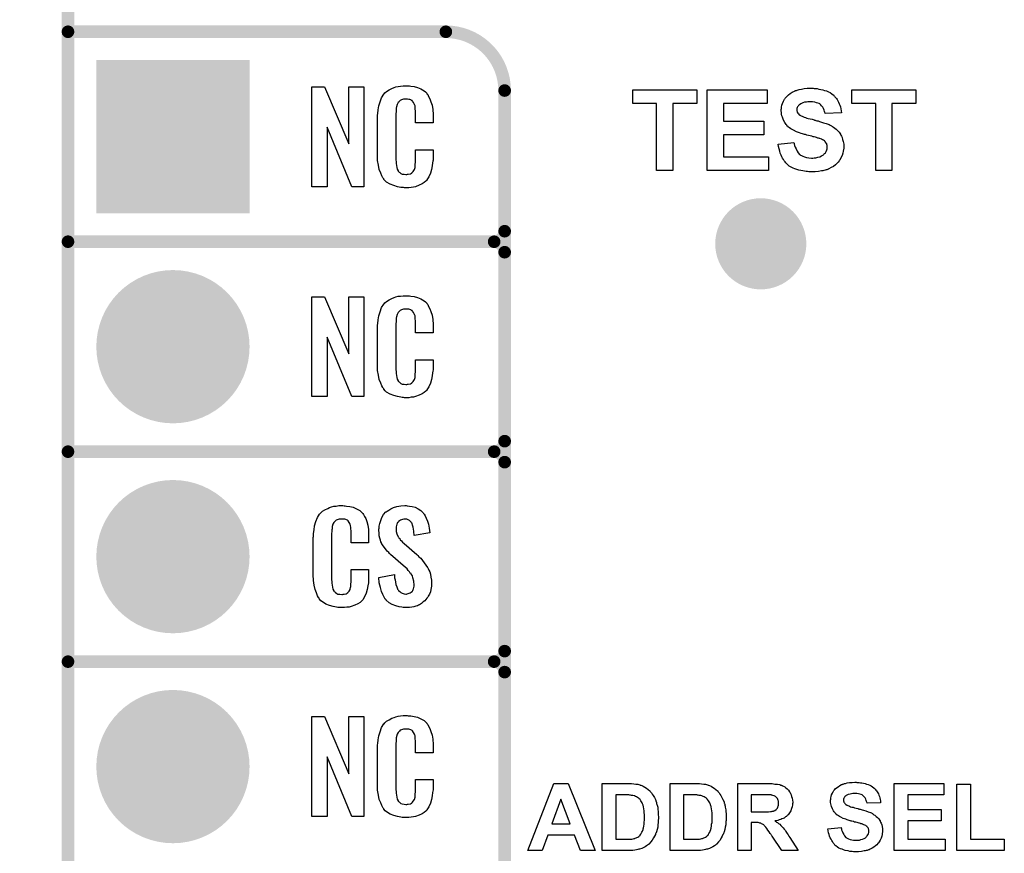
# Model space of a CAD drawing. Extents: x -0.07 to 0.95, y -0.15 to 1.54.
# Tile 3 of 12: x -0.07 to 0.4, y 0.36 to 0.76. Entities that reach past the tile are written whole.
import ezdxf

# ---------------------------------------------------------------- set-up
doc = ezdxf.new("R2010")
doc.units = 0
doc.layers.get('0').update_dxf_attribs({"linetype": 'CONTINUOUS'})
for name, color, linetype in [('gko', 6, 'CONTINUOUS'), ('gto', 2, 'CONTINUOUS'), ('gts', 1, 'CONTINUOUS')]:
    doc.layers.add(name, color=color, linetype=linetype)

# ---------------------------------------------------------------- blocks, each defined once
blk = doc.blocks.new('D33')
at = {"const_width": 0.003}
blk.add_lwpolyline([(-0.0015, 0, 1), (0.0015, 0, 1)], format="xyb", close=True, dxfattribs=at)
blk = doc.blocks.new('D93')
at = {"const_width": 0.0217}
blk.add_lwpolyline([(-0.01085, 0, 1), (0.01085, 0, 1)], format="xyb", close=True, dxfattribs=at)
blk = doc.blocks.new('D53')
at = {"const_width": 0.0365}
blk.add_lwpolyline([(-0.01825, 0, 1), (0.01825, 0, 1)], format="xyb", close=True, dxfattribs=at)
blk = doc.blocks.new('D66')
at = {"const_width": 0.073}
blk.add_lwpolyline([(-0.0365, 0), (0.0365, 0)], dxfattribs=at)

msp = doc.modelspace()

# ---------------------------------------------------------------- linework, layer by layer
at = {"layer": 'gko', "color": 6, "const_width": 0.006}
msp.add_lwpolyline([(-0.05, -0.15), (-0.05, 1.45)], dxfattribs=at)
at = {"layer": 'gto', "color": 2, "const_width": 0.006}
for points in [[(-0.05, 0.75), (0.13, 0.75)], [(0.158, 0.722), (0.158, 0.722)], [(0.158, 0.722), (0.158, 0.722)], [(0.158, -0.022), (0.158, 0.722)], [(-0.05, 0.65), (0.153, 0.65)], [(-0.05, 0.65), (0.153, 0.65)], [(0.153, 0.65), (0.153, 0.65)], [(0.153, 0.65), (0.153, 0.65)], [(0.158, 0.645), (0.158, 0.645)], [(0.158, 0.645), (0.158, 0.645)], [(0.158, 0.645), (0.158, 0.645)], [(0.158, 0.645), (0.158, 0.645)], [(0.158, 0.555), (0.158, 0.645)], [(-0.05, 0.55), (0.153, 0.55)], [(-0.05, 0.55), (0.153, 0.55)], [(0.153, 0.55), (0.153, 0.55)], [(0.153, 0.55), (0.153, 0.55)], [(0.158, 0.545), (0.158, 0.545)], [(0.158, 0.545), (0.158, 0.545)], [(0.158, 0.545), (0.158, 0.545)], [(0.158, 0.545), (0.158, 0.545)], [(0.158, 0.455), (0.158, 0.545)], [(-0.05, 0.45), (0.153, 0.45)], [(-0.05, 0.45), (0.153, 0.45)], [(0.153, 0.45), (0.153, 0.45)], [(0.153, 0.45), (0.153, 0.45)], [(0.158, 0.445), (0.158, 0.445)], [(0.158, 0.445), (0.158, 0.445)], [(0.158, 0.445), (0.158, 0.445)], [(0.158, 0.445), (0.158, 0.445)], [(0.158, 0.355), (0.158, 0.445)]]:
    msp.add_lwpolyline(points, dxfattribs=at)
for points in [[(0.158, 0.722, 0.414214), (0.13, 0.75)], [(0.153, 0.65, 0.414214), (0.158, 0.655)], [(0.158, 0.645, 0.414214), (0.153, 0.65)], [(0.158, 0.645, 0.414214), (0.153, 0.65)], [(0.153, 0.55, 0.414214), (0.158, 0.555)], [(0.158, 0.545, 0.414214), (0.153, 0.55)], [(0.158, 0.545, 0.414214), (0.153, 0.55)], [(0.153, 0.45, 0.414214), (0.158, 0.455)], [(0.158, 0.445, 0.414214), (0.153, 0.45)], [(0.158, 0.445, 0.414214), (0.153, 0.45)]]:
    msp.add_lwpolyline(points, format="xyb", dxfattribs=at)
at = {"layer": 'gto', "color": 2}
for points in [[(0.0909, 0.6762), (0.0852, 0.6762), (0.0735, 0.7046), (0.0735, 0.6762), (0.0661, 0.6762), (0.0661, 0.7238), (0.0722, 0.7238), (0.0838, 0.6966), (0.0838, 0.7238), (0.0909, 0.7238), (0.0909, 0.6762)], [(0.1121, 0.7242), (0.1127, 0.7242), (0.1133, 0.7241), (0.1149, 0.7239), (0.1165, 0.7235), (0.1181, 0.7228), (0.1196, 0.7219), (0.1203, 0.7214), (0.1209, 0.7207), (0.121, 0.7205), (0.1214, 0.7201), (0.1218, 0.7192), (0.1224, 0.7181), (0.1229, 0.7167), (0.1234, 0.715), (0.1238, 0.7129), (0.1239, 0.7106), (0.1239, 0.7066), (0.1155, 0.7066), (0.1155, 0.7107), (0.1155, 0.7108), (0.1155, 0.7111), (0.1155, 0.7116), (0.1155, 0.7121), (0.1154, 0.7134), (0.1154, 0.7141), (0.1153, 0.7146), (0.1153, 0.7147), (0.1152, 0.7149), (0.115, 0.7154), (0.1146, 0.7163), (0.1141, 0.717), (0.1139, 0.7172), (0.1137, 0.7173), (0.1133, 0.7175), (0.1129, 0.7177), (0.1124, 0.7178), (0.1117, 0.7179), (0.1106, 0.7179), (0.1103, 0.7179), (0.1098, 0.7179), (0.1088, 0.7175), (0.1083, 0.7173), (0.1079, 0.7169), (0.1077, 0.7167), (0.1073, 0.7163), (0.1068, 0.7154), (0.1065, 0.7143), (0.1065, 0.7142), (0.1065, 0.7141), (0.1064, 0.7137), (0.1064, 0.7132), (0.1063, 0.7127), (0.1063, 0.7119), (0.1062, 0.7111), (0.1062, 0.7102), (0.1062, 0.6895), (0.1062, 0.6894), (0.1062, 0.6889), (0.1063, 0.6882), (0.1063, 0.6873), (0.1067, 0.6854), (0.1068, 0.6845), (0.1072, 0.6837), (0.1073, 0.6836), (0.1074, 0.6834), (0.1077, 0.6832), (0.108, 0.6829), (0.1086, 0.6825), (0.1092, 0.6822), (0.1101, 0.6821), (0.111, 0.682), (0.1114, 0.682), (0.1117, 0.6821), (0.1121, 0.6821), (0.1131, 0.6823), (0.1136, 0.6826), (0.114, 0.6829), (0.1141, 0.6829), (0.1141, 0.6831), (0.1145, 0.6835), (0.115, 0.6844), (0.1153, 0.6854), (0.1153, 0.6855), (0.1154, 0.6857), (0.1154, 0.686), (0.1154, 0.6865), (0.1154, 0.687), (0.1155, 0.6878), (0.1155, 0.6886), (0.1155, 0.6895), (0.1155, 0.6938), (0.1239, 0.6938), (0.1239, 0.69), (0.1239, 0.6899), (0.1239, 0.6897), (0.1239, 0.6894), (0.1239, 0.6889), (0.1238, 0.6883), (0.1237, 0.6876), (0.1235, 0.6861), (0.1231, 0.6844), (0.1227, 0.6826), (0.1219, 0.6809), (0.121, 0.6794), (0.1209, 0.6792), (0.1204, 0.6788), (0.1197, 0.6782), (0.1187, 0.6775), (0.1173, 0.6769), (0.1155, 0.6762), (0.1146, 0.676), (0.1135, 0.6759), (0.1123, 0.6757), (0.1103, 0.6757), (0.1098, 0.6758), (0.1092, 0.6758), (0.1085, 0.6759), (0.1069, 0.6762), (0.1052, 0.6767), (0.1034, 0.6774), (0.1018, 0.6784), (0.1011, 0.679), (0.1005, 0.6797), (0.1005, 0.6798), (0.1004, 0.6799), (0.1002, 0.6802), (0.1, 0.6805), (0.0995, 0.6814), (0.099, 0.6827), (0.0983, 0.6844), (0.0979, 0.6864), (0.0975, 0.6887), (0.0974, 0.6914), (0.0974, 0.7083), (0.0974, 0.7084), (0.0974, 0.7087), (0.0974, 0.7091), (0.0975, 0.7096), (0.0975, 0.7103), (0.0976, 0.711), (0.0978, 0.7128), (0.0981, 0.7147), (0.0987, 0.7167), (0.0994, 0.7186), (0.1005, 0.7203), (0.1005, 0.7204), (0.1006, 0.7204), (0.101, 0.7209), (0.1018, 0.7216), (0.103, 0.7223), (0.1043, 0.723), (0.1053, 0.7234), (0.1062, 0.7237), (0.1072, 0.724), (0.1084, 0.7241), (0.1096, 0.7243), (0.1116, 0.7243), (0.1121, 0.7242)], [(0.2495, 0.7159), (0.2381, 0.7159), (0.2381, 0.684), (0.2304, 0.684), (0.2304, 0.7159), (0.219, 0.7159), (0.219, 0.7224), (0.2495, 0.7224), (0.2495, 0.7159)], [(0.283, 0.7159), (0.2623, 0.7159), (0.2623, 0.7074), (0.2815, 0.7074), (0.2815, 0.7009), (0.2623, 0.7009), (0.2623, 0.6905), (0.2837, 0.6905), (0.2837, 0.684), (0.2545, 0.684), (0.2545, 0.7224), (0.283, 0.7224), (0.283, 0.7159)], [(0.3049, 0.7231), (0.3055, 0.723), (0.3062, 0.723), (0.3069, 0.7229), (0.3077, 0.7227), (0.3095, 0.7224), (0.3104, 0.7221), (0.3113, 0.7218), (0.3122, 0.7214), (0.313, 0.721), (0.3138, 0.7205), (0.3145, 0.7199), (0.3146, 0.7199), (0.3147, 0.7197), (0.3148, 0.7196), (0.3151, 0.7194), (0.3153, 0.719), (0.3157, 0.7186), (0.316, 0.7182), (0.3164, 0.7177), (0.3167, 0.7171), (0.3171, 0.7165), (0.3174, 0.7157), (0.3177, 0.715), (0.318, 0.7142), (0.3182, 0.7133), (0.3183, 0.7124), (0.3184, 0.7114), (0.3106, 0.7111), (0.3106, 0.7112), (0.3106, 0.7113), (0.3105, 0.7116), (0.3104, 0.7121), (0.3102, 0.7127), (0.3099, 0.7135), (0.3095, 0.7141), (0.309, 0.7148), (0.3085, 0.7154), (0.3084, 0.7154), (0.3082, 0.7156), (0.3078, 0.7158), (0.3072, 0.716), (0.3066, 0.7162), (0.3057, 0.7165), (0.3047, 0.7166), (0.3036, 0.7167), (0.303, 0.7167), (0.3024, 0.7166), (0.3017, 0.7165), (0.3009, 0.7164), (0.3, 0.7161), (0.2991, 0.7157), (0.2984, 0.7152), (0.2983, 0.7152), (0.2982, 0.7151), (0.298, 0.7149), (0.2978, 0.7146), (0.2975, 0.7143), (0.2973, 0.7139), (0.2972, 0.7134), (0.2971, 0.7129), (0.2971, 0.7128), (0.2971, 0.7126), (0.2972, 0.7124), (0.2973, 0.7121), (0.2974, 0.7117), (0.2976, 0.7113), (0.2979, 0.7109), (0.2983, 0.7105), (0.2983, 0.7105), (0.2986, 0.7103), (0.2988, 0.7102), (0.299, 0.7101), (0.2993, 0.7099), (0.2997, 0.7098), (0.3001, 0.7096), (0.3006, 0.7094), (0.3013, 0.7091), (0.3019, 0.7089), (0.3026, 0.7087), (0.3035, 0.7085), (0.3044, 0.7083), (0.3054, 0.708), (0.3054, 0.708), (0.3056, 0.7079), (0.3059, 0.7079), (0.3063, 0.7078), (0.3067, 0.7076), (0.3073, 0.7075), (0.3079, 0.7073), (0.3085, 0.7071), (0.3099, 0.7067), (0.3112, 0.7063), (0.3126, 0.7058), (0.3131, 0.7055), (0.3137, 0.7052), (0.3137, 0.7052), (0.3138, 0.7051), (0.3141, 0.7049), (0.3146, 0.7046), (0.3152, 0.7041), (0.3159, 0.7036), (0.3166, 0.7029), (0.3173, 0.7021), (0.318, 0.7013), (0.318, 0.7011), (0.3182, 0.7008), (0.3185, 0.7003), (0.3187, 0.6996), (0.319, 0.6987), (0.3193, 0.6977), (0.3195, 0.6965), (0.3195, 0.6952), (0.3195, 0.6951), (0.3195, 0.695), (0.3195, 0.6948), (0.3195, 0.6946), (0.3195, 0.6943), (0.3194, 0.6939), (0.3193, 0.6932), (0.3191, 0.6922), (0.3187, 0.6911), (0.3182, 0.69), (0.3176, 0.6889), (0.3176, 0.6889), (0.3175, 0.6888), (0.3173, 0.6885), (0.3168, 0.6879), (0.3163, 0.6873), (0.3156, 0.6866), (0.3146, 0.6859), (0.3136, 0.6853), (0.3124, 0.6847), (0.3124, 0.6847), (0.3122, 0.6846), (0.3121, 0.6846), (0.3118, 0.6844), (0.3115, 0.6843), (0.3111, 0.6842), (0.3106, 0.6841), (0.3101, 0.684), (0.3095, 0.6838), (0.3089, 0.6837), (0.3075, 0.6835), (0.3059, 0.6833), (0.3041, 0.6833), (0.3034, 0.6833), (0.3029, 0.6833), (0.3022, 0.6834), (0.3016, 0.6834), (0.3008, 0.6836), (0.3, 0.6837), (0.2981, 0.6841), (0.2972, 0.6844), (0.2963, 0.6847), (0.2954, 0.6851), (0.2945, 0.6855), (0.2936, 0.686), (0.2929, 0.6866), (0.2928, 0.6867), (0.2927, 0.6868), (0.2925, 0.6869), (0.2923, 0.6872), (0.2919, 0.6876), (0.2916, 0.6881), (0.2912, 0.6886), (0.2908, 0.6891), (0.2904, 0.6898), (0.29, 0.6905), (0.2897, 0.6913), (0.2893, 0.6922), (0.289, 0.6932), (0.2887, 0.6942), (0.2884, 0.6953), (0.2883, 0.6965), (0.2958, 0.6972), (0.2958, 0.6972), (0.2959, 0.697), (0.2959, 0.6968), (0.2959, 0.6966), (0.2961, 0.6959), (0.2964, 0.6951), (0.2968, 0.6942), (0.2973, 0.6932), (0.2978, 0.6924), (0.2985, 0.6916), (0.2986, 0.6915), (0.2989, 0.6913), (0.2994, 0.691), (0.3, 0.6907), (0.3009, 0.6904), (0.3018, 0.6901), (0.3029, 0.6899), (0.3042, 0.6898), (0.3048, 0.6898), (0.3055, 0.6899), (0.3063, 0.69), (0.3072, 0.6902), (0.3081, 0.6905), (0.309, 0.6909), (0.3098, 0.6914), (0.3099, 0.6914), (0.3101, 0.6917), (0.3104, 0.692), (0.3108, 0.6924), (0.3111, 0.693), (0.3115, 0.6937), (0.3117, 0.6943), (0.3117, 0.6951), (0.3117, 0.6952), (0.3117, 0.6953), (0.3117, 0.6956), (0.3116, 0.6959), (0.3115, 0.6963), (0.3114, 0.6967), (0.3112, 0.697), (0.3109, 0.6974), (0.3109, 0.6975), (0.3107, 0.6976), (0.3106, 0.6978), (0.3103, 0.698), (0.3099, 0.6983), (0.3094, 0.6985), (0.3089, 0.6988), (0.3081, 0.6991), (0.3081, 0.6991), (0.3079, 0.6992), (0.3075, 0.6993), (0.3072, 0.6994), (0.3069, 0.6995), (0.3065, 0.6996), (0.306, 0.6998), (0.3055, 0.6999), (0.305, 0.7), (0.3043, 0.7002), (0.3036, 0.7004), (0.3028, 0.7006), (0.3019, 0.7008), (0.3019, 0.7008), (0.3016, 0.7009), (0.3013, 0.701), (0.3009, 0.7011), (0.3004, 0.7013), (0.2998, 0.7014), (0.2992, 0.7016), (0.2985, 0.7019), (0.297, 0.7024), (0.2956, 0.7031), (0.2949, 0.7034), (0.2943, 0.7038), (0.2937, 0.7042), (0.2932, 0.7046), (0.2931, 0.7046), (0.293, 0.7048), (0.2929, 0.7049), (0.2926, 0.7051), (0.2924, 0.7055), (0.2921, 0.7059), (0.2918, 0.7063), (0.2915, 0.7068), (0.2908, 0.7079), (0.2903, 0.7093), (0.29, 0.71), (0.2899, 0.7107), (0.2898, 0.7115), (0.2897, 0.7124), (0.2897, 0.7124), (0.2897, 0.7125), (0.2897, 0.7126), (0.2897, 0.7129), (0.2898, 0.7134), (0.2899, 0.7141), (0.2901, 0.715), (0.2904, 0.7159), (0.2908, 0.7169), (0.2913, 0.7179), (0.2913, 0.7179), (0.2914, 0.718), (0.2916, 0.7183), (0.292, 0.7187), (0.2925, 0.7193), (0.2932, 0.7199), (0.294, 0.7206), (0.295, 0.7212), (0.2961, 0.7217), (0.2961, 0.7217), (0.2963, 0.7218), (0.2964, 0.7219), (0.2966, 0.722), (0.297, 0.7221), (0.2973, 0.7222), (0.2978, 0.7223), (0.2983, 0.7225), (0.2994, 0.7227), (0.3006, 0.7229), (0.3021, 0.7231), (0.3037, 0.7231), (0.3044, 0.7231), (0.3049, 0.7231)], [(0.3539, 0.7159), (0.3425, 0.7159), (0.3425, 0.684), (0.3348, 0.684), (0.3348, 0.7159), (0.3234, 0.7159), (0.3234, 0.7224), (0.3539, 0.7224), (0.3539, 0.7159)], [(0.0909, 0.5762), (0.0852, 0.5762), (0.0735, 0.6046), (0.0735, 0.5762), (0.0661, 0.5762), (0.0661, 0.6238), (0.0722, 0.6238), (0.0838, 0.5966), (0.0838, 0.6238), (0.0909, 0.6238), (0.0909, 0.5762)], [(0.1121, 0.6242), (0.1127, 0.6242), (0.1133, 0.6241), (0.1149, 0.6239), (0.1165, 0.6235), (0.1181, 0.6228), (0.1196, 0.6219), (0.1203, 0.6214), (0.1209, 0.6207), (0.121, 0.6205), (0.1214, 0.6201), (0.1218, 0.6192), (0.1224, 0.6181), (0.1229, 0.6167), (0.1234, 0.615), (0.1238, 0.613), (0.1239, 0.6106), (0.1239, 0.6066), (0.1155, 0.6066), (0.1155, 0.6107), (0.1155, 0.6108), (0.1155, 0.6111), (0.1155, 0.6116), (0.1155, 0.6121), (0.1154, 0.6134), (0.1154, 0.6141), (0.1153, 0.6146), (0.1153, 0.6147), (0.1152, 0.6149), (0.115, 0.6154), (0.1146, 0.6163), (0.1141, 0.617), (0.1139, 0.6172), (0.1137, 0.6173), (0.1133, 0.6175), (0.1129, 0.6177), (0.1124, 0.6178), (0.1117, 0.6179), (0.1106, 0.6179), (0.1103, 0.6179), (0.1098, 0.6179), (0.1088, 0.6175), (0.1083, 0.6173), (0.1079, 0.6169), (0.1077, 0.6167), (0.1073, 0.6163), (0.1068, 0.6154), (0.1065, 0.6143), (0.1065, 0.6142), (0.1065, 0.6141), (0.1064, 0.6137), (0.1064, 0.6132), (0.1063, 0.6127), (0.1063, 0.6119), (0.1062, 0.6111), (0.1062, 0.6102), (0.1062, 0.5895), (0.1062, 0.5894), (0.1062, 0.5889), (0.1063, 0.5882), (0.1063, 0.5873), (0.1067, 0.5854), (0.1068, 0.5845), (0.1072, 0.5837), (0.1073, 0.5836), (0.1074, 0.5834), (0.1077, 0.5832), (0.108, 0.5829), (0.1086, 0.5825), (0.1092, 0.5822), (0.1101, 0.5821), (0.111, 0.582), (0.1114, 0.582), (0.1117, 0.5821), (0.1121, 0.5821), (0.1131, 0.5823), (0.1136, 0.5826), (0.114, 0.5829), (0.1141, 0.5829), (0.1141, 0.5831), (0.1145, 0.5835), (0.115, 0.5844), (0.1153, 0.5854), (0.1153, 0.5855), (0.1154, 0.5857), (0.1154, 0.586), (0.1154, 0.5865), (0.1154, 0.5871), (0.1155, 0.5878), (0.1155, 0.5886), (0.1155, 0.5895), (0.1155, 0.5938), (0.1239, 0.5938), (0.1239, 0.59), (0.1239, 0.5899), (0.1239, 0.5897), (0.1239, 0.5894), (0.1239, 0.5889), (0.1238, 0.5883), (0.1237, 0.5876), (0.1235, 0.5861), (0.1231, 0.5844), (0.1227, 0.5826), (0.1219, 0.5809), (0.121, 0.5794), (0.1209, 0.5792), (0.1204, 0.5788), (0.1197, 0.5782), (0.1187, 0.5775), (0.1173, 0.5769), (0.1155, 0.5762), (0.1146, 0.576), (0.1135, 0.5759), (0.1123, 0.5757), (0.1103, 0.5757), (0.1098, 0.5758), (0.1092, 0.5758), (0.1085, 0.5759), (0.1069, 0.5762), (0.1052, 0.5767), (0.1034, 0.5774), (0.1018, 0.5784), (0.1011, 0.579), (0.1005, 0.5797), (0.1005, 0.5798), (0.1004, 0.5799), (0.1002, 0.5802), (0.1, 0.5805), (0.0995, 0.5814), (0.099, 0.5827), (0.0983, 0.5844), (0.0979, 0.5864), (0.0975, 0.5887), (0.0974, 0.5914), (0.0974, 0.6083), (0.0974, 0.6084), (0.0974, 0.6087), (0.0974, 0.6091), (0.0975, 0.6096), (0.0975, 0.6103), (0.0976, 0.611), (0.0978, 0.6128), (0.0981, 0.6147), (0.0987, 0.6166), (0.0994, 0.6186), (0.1005, 0.6203), (0.1005, 0.6204), (0.1006, 0.6204), (0.101, 0.6209), (0.1018, 0.6216), (0.103, 0.6223), (0.1043, 0.623), (0.1053, 0.6234), (0.1062, 0.6237), (0.1072, 0.624), (0.1084, 0.6241), (0.1096, 0.6243), (0.1116, 0.6243), (0.1121, 0.6242)], [(0.0815, 0.5242), (0.0821, 0.5242), (0.0827, 0.5241), (0.0843, 0.5239), (0.0858, 0.5235), (0.0875, 0.5228), (0.089, 0.5219), (0.0897, 0.5214), (0.0903, 0.5207), (0.0904, 0.5205), (0.0907, 0.5201), (0.0912, 0.5192), (0.0918, 0.5181), (0.0923, 0.5167), (0.0928, 0.515), (0.0931, 0.513), (0.0932, 0.5106), (0.0932, 0.5066), (0.0849, 0.5066), (0.0849, 0.5107), (0.0849, 0.5108), (0.0849, 0.5111), (0.0849, 0.5116), (0.0849, 0.5121), (0.0848, 0.5134), (0.0847, 0.5141), (0.0846, 0.5146), (0.0846, 0.5147), (0.0845, 0.5149), (0.0844, 0.5154), (0.084, 0.5163), (0.0834, 0.517), (0.0833, 0.5172), (0.0831, 0.5173), (0.0827, 0.5175), (0.0823, 0.5177), (0.0818, 0.5178), (0.0811, 0.5179), (0.08, 0.5179), (0.0796, 0.5179), (0.0792, 0.5179), (0.0782, 0.5175), (0.0777, 0.5173), (0.0772, 0.5169), (0.0771, 0.5167), (0.0767, 0.5163), (0.0762, 0.5154), (0.0759, 0.5143), (0.0759, 0.5142), (0.0759, 0.5141), (0.0758, 0.5137), (0.0758, 0.5132), (0.0757, 0.5127), (0.0757, 0.5119), (0.0756, 0.5111), (0.0756, 0.5102), (0.0756, 0.4895), (0.0756, 0.4894), (0.0756, 0.4889), (0.0757, 0.4882), (0.0757, 0.4873), (0.076, 0.4854), (0.0762, 0.4845), (0.0766, 0.4837), (0.0767, 0.4836), (0.0768, 0.4834), (0.0771, 0.4832), (0.0774, 0.4829), (0.078, 0.4825), (0.0786, 0.4822), (0.0795, 0.4821), (0.0804, 0.482), (0.0808, 0.482), (0.0811, 0.4821), (0.0815, 0.4821), (0.0825, 0.4823), (0.083, 0.4826), (0.0833, 0.4829), (0.0834, 0.4829), (0.0835, 0.4831), (0.0839, 0.4835), (0.0844, 0.4844), (0.0846, 0.4854), (0.0846, 0.4855), (0.0847, 0.4857), (0.0847, 0.486), (0.0848, 0.4865), (0.0848, 0.487), (0.0849, 0.4878), (0.0849, 0.4886), (0.0849, 0.4895), (0.0849, 0.4938), (0.0932, 0.4938), (0.0932, 0.49), (0.0932, 0.4899), (0.0932, 0.4897), (0.0932, 0.4894), (0.0932, 0.4889), (0.0931, 0.4883), (0.0931, 0.4876), (0.0929, 0.4861), (0.0925, 0.4844), (0.092, 0.4826), (0.0913, 0.4809), (0.0904, 0.4794), (0.0903, 0.4792), (0.0898, 0.4788), (0.0891, 0.4782), (0.0881, 0.4775), (0.0867, 0.4769), (0.0849, 0.4762), (0.084, 0.476), (0.0829, 0.4759), (0.0817, 0.4757), (0.0796, 0.4757), (0.0792, 0.4758), (0.0785, 0.4758), (0.0779, 0.4759), (0.0763, 0.4762), (0.0746, 0.4767), (0.0728, 0.4774), (0.0712, 0.4784), (0.0705, 0.479), (0.0698, 0.4797), (0.0698, 0.4798), (0.0697, 0.4799), (0.0696, 0.4802), (0.0694, 0.4805), (0.0689, 0.4814), (0.0684, 0.4827), (0.0677, 0.4844), (0.0672, 0.4864), (0.0669, 0.4887), (0.0668, 0.4914), (0.0668, 0.5083), (0.0668, 0.5084), (0.0668, 0.5087), (0.0668, 0.5091), (0.0669, 0.5096), (0.0669, 0.5103), (0.067, 0.511), (0.0672, 0.5128), (0.0675, 0.5147), (0.0681, 0.5167), (0.0688, 0.5186), (0.0698, 0.5203), (0.0698, 0.5203), (0.07, 0.5204), (0.0704, 0.5209), (0.0712, 0.5216), (0.0723, 0.5223), (0.0737, 0.523), (0.0746, 0.5234), (0.0756, 0.5237), (0.0766, 0.524), (0.0778, 0.5241), (0.079, 0.5243), (0.081, 0.5243), (0.0815, 0.5242)], [(0.1116, 0.5242), (0.1126, 0.5241), (0.114, 0.5239), (0.1154, 0.5235), (0.1168, 0.5228), (0.1181, 0.522), (0.1192, 0.5208), (0.1193, 0.5206), (0.1197, 0.5202), (0.1201, 0.5194), (0.1206, 0.5183), (0.1212, 0.5169), (0.1217, 0.5154), (0.1221, 0.5135), (0.1224, 0.5114), (0.1149, 0.5101), (0.1149, 0.5103), (0.1149, 0.5107), (0.1148, 0.5114), (0.1147, 0.5122), (0.1144, 0.5141), (0.1141, 0.515), (0.1139, 0.5158), (0.1139, 0.5159), (0.1137, 0.5161), (0.1135, 0.5165), (0.1131, 0.5168), (0.1127, 0.5172), (0.1121, 0.5176), (0.1114, 0.5178), (0.1105, 0.5179), (0.1103, 0.5179), (0.1099, 0.5178), (0.1094, 0.5177), (0.1084, 0.5174), (0.1079, 0.517), (0.1074, 0.5167), (0.1074, 0.5166), (0.1072, 0.5165), (0.107, 0.5162), (0.1068, 0.5158), (0.1067, 0.5154), (0.1065, 0.5148), (0.1064, 0.5142), (0.1063, 0.5134), (0.1063, 0.5133), (0.1063, 0.513), (0.1064, 0.5126), (0.1064, 0.512), (0.1067, 0.5108), (0.1072, 0.5095), (0.1073, 0.5094), (0.1074, 0.5092), (0.1076, 0.509), (0.108, 0.5086), (0.1083, 0.508), (0.1089, 0.5076), (0.1094, 0.5069), (0.1102, 0.5063), (0.1161, 0.501), (0.1163, 0.5009), (0.1166, 0.5005), (0.1172, 0.4999), (0.118, 0.4992), (0.1189, 0.4982), (0.1197, 0.4971), (0.1205, 0.496), (0.1213, 0.4948), (0.1214, 0.4946), (0.1215, 0.4943), (0.1219, 0.4935), (0.1223, 0.4927), (0.1226, 0.4916), (0.1229, 0.4903), (0.1231, 0.4888), (0.1232, 0.4872), (0.1232, 0.487), (0.1232, 0.4867), (0.1231, 0.486), (0.123, 0.4852), (0.1228, 0.4843), (0.1226, 0.4833), (0.1222, 0.4821), (0.1216, 0.4811), (0.1215, 0.481), (0.1214, 0.4807), (0.121, 0.4802), (0.1205, 0.4796), (0.12, 0.479), (0.1192, 0.4784), (0.1184, 0.4777), (0.1175, 0.4771), (0.1174, 0.477), (0.117, 0.4769), (0.1165, 0.4766), (0.1157, 0.4764), (0.1148, 0.4761), (0.1138, 0.4759), (0.1126, 0.4758), (0.1113, 0.4757), (0.1106, 0.4757), (0.1103, 0.4758), (0.1097, 0.4758), (0.1091, 0.4759), (0.1077, 0.4761), (0.1061, 0.4765), (0.1044, 0.4772), (0.103, 0.478), (0.1016, 0.4792), (0.1015, 0.4794), (0.1011, 0.4798), (0.1006, 0.4807), (0.1, 0.4819), (0.0993, 0.4834), (0.0988, 0.4853), (0.0983, 0.4875), (0.0981, 0.49), (0.1055, 0.4915), (0.1055, 0.4914), (0.1055, 0.4913), (0.1056, 0.4908), (0.1056, 0.4899), (0.1058, 0.4889), (0.106, 0.4878), (0.1062, 0.4867), (0.1066, 0.4856), (0.1069, 0.4846), (0.107, 0.4845), (0.1072, 0.4842), (0.1075, 0.4838), (0.108, 0.4834), (0.1085, 0.483), (0.1092, 0.4826), (0.1101, 0.4823), (0.111, 0.4822), (0.1113, 0.4822), (0.1116, 0.4823), (0.1121, 0.4824), (0.113, 0.4828), (0.1135, 0.4831), (0.1139, 0.4834), (0.114, 0.4835), (0.1141, 0.4836), (0.1142, 0.4839), (0.1144, 0.4843), (0.1146, 0.4847), (0.1147, 0.4853), (0.1149, 0.4859), (0.1149, 0.4867), (0.1149, 0.4868), (0.1149, 0.4871), (0.1148, 0.4877), (0.1147, 0.4883), (0.1143, 0.4899), (0.1141, 0.4908), (0.1136, 0.4915), (0.1135, 0.4916), (0.1134, 0.4919), (0.113, 0.4922), (0.1127, 0.4928), (0.1121, 0.4934), (0.1115, 0.4942), (0.1106, 0.495), (0.1097, 0.4958), (0.1037, 0.501), (0.1036, 0.5011), (0.1032, 0.5015), (0.1028, 0.5019), (0.1021, 0.5026), (0.1015, 0.5033), (0.1007, 0.5043), (0.1001, 0.5052), (0.0995, 0.5061), (0.0994, 0.5062), (0.0993, 0.5066), (0.0991, 0.5071), (0.0989, 0.5079), (0.0986, 0.5088), (0.0983, 0.5099), (0.0982, 0.5112), (0.0981, 0.5126), (0.0981, 0.5127), (0.0981, 0.5129), (0.0981, 0.5131), (0.0982, 0.5135), (0.0983, 0.5145), (0.0985, 0.5158), (0.099, 0.5172), (0.0995, 0.5186), (0.1003, 0.5201), (0.1014, 0.5213), (0.1016, 0.5214), (0.102, 0.5217), (0.1028, 0.5222), (0.1038, 0.5228), (0.1051, 0.5234), (0.1067, 0.5239), (0.1085, 0.5242), (0.1105, 0.5243), (0.1111, 0.5243), (0.1116, 0.5242)], [(0.0909, 0.3762), (0.0852, 0.3762), (0.0735, 0.4046), (0.0735, 0.3762), (0.0661, 0.3762), (0.0661, 0.4238), (0.0722, 0.4238), (0.0838, 0.3966), (0.0838, 0.4238), (0.0909, 0.4238), (0.0909, 0.3762)], [(0.1121, 0.4242), (0.1127, 0.4242), (0.1133, 0.4241), (0.1149, 0.4239), (0.1165, 0.4235), (0.1181, 0.4228), (0.1196, 0.4219), (0.1203, 0.4214), (0.1209, 0.4207), (0.121, 0.4205), (0.1214, 0.4201), (0.1218, 0.4192), (0.1224, 0.4181), (0.1229, 0.4167), (0.1234, 0.415), (0.1238, 0.413), (0.1239, 0.4106), (0.1239, 0.4066), (0.1155, 0.4066), (0.1155, 0.4107), (0.1155, 0.4108), (0.1155, 0.4111), (0.1155, 0.4116), (0.1155, 0.4121), (0.1154, 0.4134), (0.1154, 0.4141), (0.1153, 0.4146), (0.1153, 0.4147), (0.1152, 0.4149), (0.115, 0.4154), (0.1146, 0.4163), (0.1141, 0.417), (0.1139, 0.4172), (0.1137, 0.4173), (0.1133, 0.4175), (0.1129, 0.4177), (0.1124, 0.4178), (0.1117, 0.4179), (0.1106, 0.4179), (0.1103, 0.4179), (0.1098, 0.4179), (0.1088, 0.4175), (0.1083, 0.4173), (0.1079, 0.4169), (0.1077, 0.4167), (0.1073, 0.4163), (0.1068, 0.4154), (0.1065, 0.4143), (0.1065, 0.4142), (0.1065, 0.4141), (0.1064, 0.4137), (0.1064, 0.4132), (0.1063, 0.4127), (0.1063, 0.4119), (0.1062, 0.4111), (0.1062, 0.4102), (0.1062, 0.3895), (0.1062, 0.3894), (0.1062, 0.3889), (0.1063, 0.3882), (0.1063, 0.3873), (0.1067, 0.3854), (0.1068, 0.3845), (0.1072, 0.3837), (0.1073, 0.3836), (0.1074, 0.3834), (0.1077, 0.3832), (0.108, 0.3829), (0.1086, 0.3825), (0.1092, 0.3822), (0.1101, 0.3821), (0.111, 0.382), (0.1114, 0.382), (0.1117, 0.3821), (0.1121, 0.3821), (0.1131, 0.3823), (0.1136, 0.3826), (0.114, 0.3829), (0.1141, 0.3829), (0.1141, 0.3831), (0.1145, 0.3835), (0.115, 0.3844), (0.1153, 0.3854), (0.1153, 0.3855), (0.1154, 0.3857), (0.1154, 0.386), (0.1154, 0.3865), (0.1154, 0.3871), (0.1155, 0.3878), (0.1155, 0.3886), (0.1155, 0.3895), (0.1155, 0.3938), (0.1239, 0.3938), (0.1239, 0.39), (0.1239, 0.3899), (0.1239, 0.3897), (0.1239, 0.3894), (0.1239, 0.3889), (0.1238, 0.3883), (0.1237, 0.3876), (0.1235, 0.3861), (0.1231, 0.3844), (0.1227, 0.3826), (0.1219, 0.3809), (0.121, 0.3794), (0.1209, 0.3792), (0.1204, 0.3788), (0.1197, 0.3782), (0.1187, 0.3775), (0.1173, 0.3769), (0.1155, 0.3762), (0.1146, 0.376), (0.1135, 0.3759), (0.1123, 0.3757), (0.1103, 0.3757), (0.1098, 0.3758), (0.1092, 0.3758), (0.1085, 0.3759), (0.1069, 0.3762), (0.1052, 0.3767), (0.1034, 0.3774), (0.1018, 0.3784), (0.1011, 0.379), (0.1005, 0.3797), (0.1005, 0.3798), (0.1004, 0.3799), (0.1002, 0.3802), (0.1, 0.3805), (0.0995, 0.3814), (0.099, 0.3827), (0.0983, 0.3844), (0.0979, 0.3864), (0.0975, 0.3887), (0.0974, 0.3914), (0.0974, 0.4083), (0.0974, 0.4084), (0.0974, 0.4087), (0.0974, 0.4091), (0.0975, 0.4096), (0.0975, 0.4103), (0.0976, 0.411), (0.0978, 0.4128), (0.0981, 0.4147), (0.0987, 0.4166), (0.0994, 0.4186), (0.1005, 0.4203), (0.1005, 0.4203), (0.1006, 0.4204), (0.101, 0.4209), (0.1018, 0.4216), (0.103, 0.4223), (0.1043, 0.423), (0.1053, 0.4234), (0.1062, 0.4237), (0.1072, 0.424), (0.1084, 0.4241), (0.1096, 0.4243), (0.1116, 0.4243), (0.1121, 0.4242)], [(0.2011, 0.36), (0.1941, 0.36), (0.1913, 0.3673), (0.1785, 0.3673), (0.1758, 0.36), (0.169, 0.36), (0.1814, 0.392), (0.1882, 0.392), (0.2011, 0.36)], [(0.2176, 0.3919), (0.2185, 0.3919), (0.2195, 0.3918), (0.2205, 0.3917), (0.2215, 0.3916), (0.2224, 0.3913), (0.2224, 0.3913), (0.2225, 0.3913), (0.2226, 0.3912), (0.2228, 0.3912), (0.2234, 0.391), (0.224, 0.3906), (0.2248, 0.3902), (0.2256, 0.3897), (0.2264, 0.3891), (0.2272, 0.3884), (0.2272, 0.3884), (0.2273, 0.3883), (0.2275, 0.388), (0.2279, 0.3875), (0.2283, 0.3869), (0.2288, 0.3862), (0.2293, 0.3853), (0.2298, 0.3843), (0.2302, 0.3832), (0.2302, 0.3831), (0.2303, 0.3831), (0.2303, 0.3829), (0.2304, 0.3826), (0.2304, 0.3824), (0.2305, 0.382), (0.2306, 0.3816), (0.2308, 0.3811), (0.2309, 0.3806), (0.231, 0.38), (0.231, 0.3794), (0.2311, 0.3787), (0.2312, 0.3773), (0.2313, 0.3757), (0.2313, 0.3756), (0.2313, 0.3755), (0.2313, 0.3753), (0.2313, 0.375), (0.2312, 0.3746), (0.2312, 0.3743), (0.2312, 0.3738), (0.2311, 0.3733), (0.231, 0.3722), (0.2309, 0.3711), (0.2306, 0.37), (0.2303, 0.3689), (0.2303, 0.3688), (0.2302, 0.3687), (0.2301, 0.3685), (0.23, 0.3683), (0.2299, 0.368), (0.2298, 0.3677), (0.2294, 0.3668), (0.2289, 0.366), (0.2283, 0.365), (0.2276, 0.3641), (0.2268, 0.3632), (0.2268, 0.3631), (0.2265, 0.3629), (0.2261, 0.3626), (0.2256, 0.3623), (0.225, 0.3618), (0.2243, 0.3614), (0.2233, 0.361), (0.2223, 0.3606), (0.2223, 0.3606), (0.2222, 0.3606), (0.2221, 0.3606), (0.2219, 0.3606), (0.2214, 0.3605), (0.2208, 0.3603), (0.22, 0.3602), (0.219, 0.3601), (0.2179, 0.36), (0.2166, 0.36), (0.2045, 0.36), (0.2045, 0.392), (0.2173, 0.392), (0.2176, 0.3919)], [(0.2499, 0.3919), (0.2508, 0.3919), (0.2517, 0.3918), (0.2528, 0.3917), (0.2537, 0.3916), (0.2546, 0.3913), (0.2547, 0.3913), (0.2547, 0.3913), (0.2549, 0.3912), (0.2551, 0.3912), (0.2556, 0.391), (0.2563, 0.3906), (0.257, 0.3902), (0.2578, 0.3897), (0.2586, 0.3891), (0.2594, 0.3884), (0.2595, 0.3884), (0.2595, 0.3883), (0.2597, 0.388), (0.2601, 0.3875), (0.2605, 0.3869), (0.261, 0.3862), (0.2615, 0.3853), (0.262, 0.3843), (0.2625, 0.3832), (0.2625, 0.3831), (0.2625, 0.3831), (0.2626, 0.3829), (0.2626, 0.3826), (0.2627, 0.3824), (0.2628, 0.382), (0.2629, 0.3816), (0.263, 0.3811), (0.2631, 0.3806), (0.2632, 0.38), (0.2633, 0.3794), (0.2633, 0.3787), (0.2635, 0.3773), (0.2635, 0.3757), (0.2635, 0.3756), (0.2635, 0.3755), (0.2635, 0.3753), (0.2635, 0.375), (0.2635, 0.3746), (0.2635, 0.3743), (0.2634, 0.3738), (0.2634, 0.3733), (0.2633, 0.3722), (0.2631, 0.3711), (0.2628, 0.37), (0.2625, 0.3689), (0.2625, 0.3688), (0.2625, 0.3687), (0.2624, 0.3685), (0.2623, 0.3683), (0.2622, 0.368), (0.262, 0.3677), (0.2616, 0.3668), (0.2612, 0.366), (0.2606, 0.365), (0.2599, 0.3641), (0.2591, 0.3632), (0.259, 0.3631), (0.2588, 0.3629), (0.2584, 0.3626), (0.2579, 0.3623), (0.2572, 0.3618), (0.2565, 0.3614), (0.2556, 0.361), (0.2546, 0.3606), (0.2545, 0.3606), (0.2545, 0.3606), (0.2543, 0.3606), (0.2542, 0.3606), (0.2537, 0.3605), (0.253, 0.3603), (0.2523, 0.3602), (0.2513, 0.3601), (0.2501, 0.36), (0.2489, 0.36), (0.2368, 0.36), (0.2368, 0.392), (0.2495, 0.392), (0.2499, 0.3919)], [(0.2839, 0.3919), (0.2844, 0.3919), (0.2849, 0.3919), (0.2855, 0.3919), (0.2867, 0.3917), (0.2879, 0.3916), (0.2891, 0.3914), (0.2896, 0.3912), (0.29, 0.3911), (0.2901, 0.3911), (0.2901, 0.391), (0.2904, 0.3909), (0.2908, 0.3907), (0.2914, 0.3904), (0.292, 0.3899), (0.2926, 0.3894), (0.2932, 0.3888), (0.2937, 0.388), (0.2937, 0.388), (0.2938, 0.3879), (0.2939, 0.3878), (0.294, 0.3876), (0.2942, 0.3872), (0.2945, 0.3866), (0.2947, 0.3858), (0.2949, 0.385), (0.2951, 0.384), (0.2952, 0.383), (0.2952, 0.383), (0.2952, 0.3829), (0.2952, 0.3826), (0.2951, 0.3824), (0.2951, 0.3821), (0.2951, 0.3818), (0.2949, 0.3809), (0.2947, 0.38), (0.2943, 0.379), (0.2937, 0.378), (0.2934, 0.3775), (0.293, 0.377), (0.293, 0.377), (0.293, 0.377), (0.2928, 0.3768), (0.2926, 0.3767), (0.2924, 0.3765), (0.2922, 0.3763), (0.2918, 0.376), (0.2915, 0.3758), (0.2911, 0.3755), (0.2906, 0.3753), (0.29, 0.3751), (0.2895, 0.3748), (0.2888, 0.3746), (0.2882, 0.3744), (0.2875, 0.3742), (0.2867, 0.3741), (0.2868, 0.3741), (0.2868, 0.374), (0.2871, 0.3739), (0.2875, 0.3736), (0.2879, 0.3733), (0.2885, 0.3729), (0.289, 0.3725), (0.2896, 0.372), (0.2901, 0.3714), (0.2902, 0.3714), (0.2904, 0.3711), (0.2907, 0.3708), (0.2911, 0.3702), (0.2917, 0.3695), (0.2919, 0.3691), (0.2923, 0.3686), (0.2926, 0.3681), (0.293, 0.3675), (0.2934, 0.3669), (0.2938, 0.3662), (0.2978, 0.36), (0.29, 0.36), (0.2854, 0.3669), (0.2853, 0.367), (0.2853, 0.3671), (0.2851, 0.3673), (0.285, 0.3675), (0.2848, 0.3678), (0.2845, 0.3682), (0.284, 0.3689), (0.2834, 0.3697), (0.2829, 0.3705), (0.2824, 0.3712), (0.2821, 0.3714), (0.282, 0.3716), (0.2819, 0.3717), (0.2818, 0.3718), (0.2816, 0.372), (0.2814, 0.3722), (0.2811, 0.3724), (0.2808, 0.3726), (0.2804, 0.3728), (0.28, 0.373), (0.28, 0.373), (0.2798, 0.373), (0.2796, 0.3731), (0.2792, 0.3732), (0.2788, 0.3733), (0.2782, 0.3733), (0.2776, 0.3734), (0.2755, 0.3734), (0.2755, 0.36), (0.269, 0.36), (0.269, 0.392), (0.2834, 0.392), (0.2839, 0.3919)], [(0.3258, 0.3925), (0.3263, 0.3925), (0.3269, 0.3924), (0.3275, 0.3923), (0.3282, 0.3922), (0.3297, 0.3919), (0.3304, 0.3917), (0.3312, 0.3915), (0.3319, 0.3911), (0.3326, 0.3908), (0.3332, 0.3904), (0.3338, 0.3899), (0.3339, 0.3898), (0.334, 0.3898), (0.3341, 0.3896), (0.3343, 0.3894), (0.3345, 0.3892), (0.3348, 0.3888), (0.3351, 0.3885), (0.3354, 0.388), (0.3357, 0.3875), (0.336, 0.387), (0.3362, 0.3864), (0.3365, 0.3858), (0.3367, 0.3851), (0.3369, 0.3844), (0.337, 0.3837), (0.3371, 0.3828), (0.3306, 0.3826), (0.3306, 0.3826), (0.3306, 0.3827), (0.3305, 0.383), (0.3304, 0.3834), (0.3302, 0.3839), (0.33, 0.3845), (0.3297, 0.3851), (0.3293, 0.3856), (0.3288, 0.3861), (0.3288, 0.3861), (0.3286, 0.3863), (0.3283, 0.3865), (0.3278, 0.3867), (0.3272, 0.3868), (0.3265, 0.387), (0.3257, 0.3872), (0.3247, 0.3872), (0.3243, 0.3872), (0.3238, 0.3872), (0.3232, 0.3871), (0.3225, 0.3869), (0.3217, 0.3867), (0.321, 0.3864), (0.3204, 0.386), (0.3204, 0.386), (0.3203, 0.3859), (0.3201, 0.3857), (0.3199, 0.3855), (0.3197, 0.3852), (0.3195, 0.3849), (0.3194, 0.3845), (0.3194, 0.384), (0.3194, 0.384), (0.3194, 0.3838), (0.3194, 0.3836), (0.3195, 0.3834), (0.3196, 0.3831), (0.3198, 0.3827), (0.32, 0.3824), (0.3203, 0.3821), (0.3204, 0.382), (0.3206, 0.3819), (0.3207, 0.3818), (0.321, 0.3817), (0.3212, 0.3816), (0.3215, 0.3814), (0.3219, 0.3813), (0.3223, 0.3811), (0.3228, 0.3809), (0.3233, 0.3807), (0.324, 0.3806), (0.3246, 0.3804), (0.3254, 0.3802), (0.3262, 0.38), (0.3263, 0.38), (0.3264, 0.3799), (0.3267, 0.3799), (0.327, 0.3798), (0.3274, 0.3797), (0.3278, 0.3795), (0.3283, 0.3794), (0.3289, 0.3793), (0.33, 0.3789), (0.3311, 0.3785), (0.3322, 0.3781), (0.3327, 0.3779), (0.3331, 0.3776), (0.3332, 0.3776), (0.3332, 0.3776), (0.3335, 0.3774), (0.3339, 0.3771), (0.3344, 0.3768), (0.335, 0.3763), (0.3356, 0.3758), (0.3362, 0.3751), (0.3367, 0.3744), (0.3368, 0.3743), (0.3369, 0.374), (0.3371, 0.3736), (0.3374, 0.373), (0.3376, 0.3722), (0.3378, 0.3714), (0.338, 0.3704), (0.338, 0.3693), (0.338, 0.3692), (0.338, 0.3691), (0.338, 0.369), (0.338, 0.3688), (0.338, 0.3686), (0.3379, 0.3683), (0.3378, 0.3676), (0.3376, 0.3668), (0.3374, 0.3659), (0.3369, 0.365), (0.3364, 0.3641), (0.3364, 0.3641), (0.3363, 0.364), (0.3362, 0.3637), (0.3358, 0.3633), (0.3353, 0.3628), (0.3347, 0.3622), (0.3339, 0.3616), (0.3331, 0.3611), (0.3321, 0.3606), (0.332, 0.3606), (0.3319, 0.3605), (0.3318, 0.3605), (0.3316, 0.3604), (0.3313, 0.3603), (0.331, 0.3602), (0.3306, 0.3601), (0.3302, 0.36), (0.3297, 0.3599), (0.3292, 0.3598), (0.328, 0.3596), (0.3266, 0.3594), (0.3252, 0.3594), (0.3246, 0.3594), (0.3241, 0.3594), (0.3236, 0.3595), (0.3231, 0.3595), (0.3224, 0.3596), (0.3217, 0.3598), (0.3202, 0.3601), (0.3194, 0.3603), (0.3187, 0.3606), (0.3179, 0.3609), (0.3172, 0.3612), (0.3165, 0.3617), (0.3158, 0.3622), (0.3158, 0.3622), (0.3157, 0.3623), (0.3155, 0.3624), (0.3153, 0.3627), (0.315, 0.363), (0.3148, 0.3634), (0.3144, 0.3638), (0.3141, 0.3643), (0.3138, 0.3648), (0.3135, 0.3654), (0.3131, 0.3661), (0.3128, 0.3668), (0.3126, 0.3676), (0.3123, 0.3685), (0.3121, 0.3694), (0.312, 0.3704), (0.3183, 0.371), (0.3183, 0.3709), (0.3183, 0.3709), (0.3183, 0.3707), (0.3184, 0.3705), (0.3185, 0.3699), (0.3188, 0.3692), (0.3191, 0.3685), (0.3195, 0.3677), (0.3199, 0.367), (0.3205, 0.3663), (0.3206, 0.3663), (0.3209, 0.3661), (0.3212, 0.3659), (0.3218, 0.3656), (0.3225, 0.3653), (0.3233, 0.3651), (0.3242, 0.3649), (0.3252, 0.3649), (0.3258, 0.3649), (0.3263, 0.3649), (0.327, 0.365), (0.3277, 0.3652), (0.3285, 0.3654), (0.3293, 0.3657), (0.3299, 0.3661), (0.33, 0.3662), (0.3302, 0.3664), (0.3304, 0.3667), (0.3307, 0.367), (0.331, 0.3675), (0.3313, 0.368), (0.3315, 0.3686), (0.3315, 0.3692), (0.3315, 0.3693), (0.3315, 0.3694), (0.3315, 0.3697), (0.3314, 0.3699), (0.3313, 0.3702), (0.3313, 0.3705), (0.3311, 0.3709), (0.3308, 0.3712), (0.3308, 0.3712), (0.3307, 0.3713), (0.3306, 0.3715), (0.3303, 0.3716), (0.33, 0.3719), (0.3296, 0.3721), (0.3291, 0.3723), (0.3285, 0.3726), (0.3285, 0.3726), (0.3283, 0.3727), (0.328, 0.3728), (0.3277, 0.3728), (0.3275, 0.3729), (0.3271, 0.373), (0.3268, 0.3731), (0.3264, 0.3732), (0.3259, 0.3734), (0.3253, 0.3735), (0.3247, 0.3736), (0.3241, 0.3738), (0.3234, 0.374), (0.3233, 0.374), (0.3231, 0.374), (0.3228, 0.3741), (0.3225, 0.3742), (0.3221, 0.3744), (0.3216, 0.3745), (0.3211, 0.3747), (0.3205, 0.3749), (0.3193, 0.3753), (0.3181, 0.3759), (0.3175, 0.3762), (0.317, 0.3765), (0.3165, 0.3768), (0.3161, 0.3771), (0.3161, 0.3772), (0.316, 0.3773), (0.3158, 0.3774), (0.3156, 0.3776), (0.3154, 0.3779), (0.3152, 0.3782), (0.3149, 0.3785), (0.3147, 0.3789), (0.3141, 0.3799), (0.3137, 0.381), (0.3135, 0.3816), (0.3133, 0.3822), (0.3132, 0.3829), (0.3132, 0.3836), (0.3132, 0.3837), (0.3132, 0.3837), (0.3132, 0.3838), (0.3132, 0.384), (0.3133, 0.3845), (0.3134, 0.3851), (0.3135, 0.3858), (0.3137, 0.3866), (0.3141, 0.3874), (0.3145, 0.3882), (0.3145, 0.3882), (0.3146, 0.3883), (0.3148, 0.3886), (0.3151, 0.3889), (0.3155, 0.3894), (0.3161, 0.3899), (0.3168, 0.3904), (0.3176, 0.391), (0.3185, 0.3914), (0.3185, 0.3914), (0.3186, 0.3915), (0.3188, 0.3915), (0.319, 0.3916), (0.3192, 0.3917), (0.3195, 0.3918), (0.3199, 0.3919), (0.3203, 0.392), (0.3212, 0.3922), (0.3223, 0.3924), (0.3235, 0.3925), (0.3248, 0.3926), (0.3254, 0.3926), (0.3258, 0.3925)], [(0.3672, 0.3866), (0.35, 0.3866), (0.35, 0.3795), (0.366, 0.3795), (0.366, 0.3741), (0.35, 0.3741), (0.35, 0.3654), (0.3678, 0.3654), (0.3678, 0.36), (0.3435, 0.36), (0.3435, 0.392), (0.3672, 0.392), (0.3672, 0.3866)], [(0.3799, 0.3654), (0.396, 0.3654), (0.396, 0.36), (0.3734, 0.36), (0.3734, 0.3917), (0.3799, 0.3917), (0.3799, 0.3654)], [(0.2152, 0.3866), (0.211, 0.3866), (0.211, 0.3654), (0.2167, 0.3654), (0.2173, 0.3655), (0.2179, 0.3655), (0.2186, 0.3655), (0.2192, 0.3656), (0.2197, 0.3657), (0.2198, 0.3657), (0.22, 0.3658), (0.2202, 0.3659), (0.2206, 0.366), (0.221, 0.3662), (0.2214, 0.3664), (0.2219, 0.3667), (0.2223, 0.367), (0.2223, 0.3671), (0.2225, 0.3672), (0.2226, 0.3674), (0.2229, 0.3678), (0.2231, 0.3682), (0.2234, 0.3687), (0.2237, 0.3693), (0.2239, 0.3701), (0.2239, 0.3701), (0.224, 0.3702), (0.224, 0.3703), (0.224, 0.3705), (0.2241, 0.3707), (0.2242, 0.3709), (0.2243, 0.3716), (0.2244, 0.3725), (0.2245, 0.3734), (0.2246, 0.3746), (0.2246, 0.3759), (0.2246, 0.376), (0.2246, 0.3761), (0.2246, 0.3763), (0.2246, 0.3765), (0.2246, 0.3769), (0.2246, 0.3772), (0.2245, 0.378), (0.2244, 0.3789), (0.2243, 0.3799), (0.2242, 0.3808), (0.2239, 0.3816), (0.2239, 0.3817), (0.2239, 0.3817), (0.2238, 0.3819), (0.2237, 0.3823), (0.2235, 0.3828), (0.2232, 0.3832), (0.2229, 0.3837), (0.2225, 0.3843), (0.2221, 0.3847), (0.222, 0.3848), (0.2219, 0.3849), (0.2216, 0.3851), (0.2213, 0.3853), (0.2208, 0.3856), (0.2203, 0.3858), (0.2198, 0.3861), (0.2191, 0.3862), (0.2191, 0.3862), (0.2189, 0.3863), (0.2185, 0.3863), (0.218, 0.3864), (0.2176, 0.3864), (0.2172, 0.3865), (0.2168, 0.3865), (0.2164, 0.3865), (0.2158, 0.3865), (0.2152, 0.3866)], [(0.2474, 0.3866), (0.2432, 0.3866), (0.2432, 0.3654), (0.2489, 0.3654), (0.2495, 0.3655), (0.2502, 0.3655), (0.2508, 0.3655), (0.2514, 0.3656), (0.2519, 0.3657), (0.252, 0.3657), (0.2522, 0.3658), (0.2525, 0.3659), (0.2529, 0.366), (0.2533, 0.3662), (0.2537, 0.3664), (0.2541, 0.3667), (0.2545, 0.367), (0.2546, 0.3671), (0.2547, 0.3672), (0.2549, 0.3674), (0.2551, 0.3678), (0.2553, 0.3682), (0.2557, 0.3687), (0.2559, 0.3693), (0.2562, 0.3701), (0.2562, 0.3701), (0.2562, 0.3702), (0.2562, 0.3703), (0.2563, 0.3705), (0.2564, 0.3707), (0.2564, 0.3709), (0.2565, 0.3716), (0.2566, 0.3725), (0.2568, 0.3734), (0.2568, 0.3746), (0.2569, 0.3759), (0.2569, 0.376), (0.2569, 0.3761), (0.2569, 0.3763), (0.2569, 0.3765), (0.2569, 0.3769), (0.2568, 0.3772), (0.2568, 0.378), (0.2567, 0.3789), (0.2566, 0.3799), (0.2564, 0.3808), (0.2562, 0.3816), (0.2562, 0.3817), (0.2561, 0.3817), (0.256, 0.3819), (0.2559, 0.3823), (0.2557, 0.3828), (0.2554, 0.3832), (0.2551, 0.3837), (0.2547, 0.3843), (0.2543, 0.3847), (0.2543, 0.3848), (0.2541, 0.3849), (0.2539, 0.3851), (0.2535, 0.3853), (0.2531, 0.3856), (0.2526, 0.3858), (0.252, 0.3861), (0.2514, 0.3862), (0.2513, 0.3862), (0.2511, 0.3863), (0.2507, 0.3863), (0.2502, 0.3864), (0.2499, 0.3864), (0.2495, 0.3865), (0.2491, 0.3865), (0.2486, 0.3865), (0.248, 0.3865), (0.2474, 0.3866)], [(0.2829, 0.3866), (0.2755, 0.3866), (0.2755, 0.3784), (0.2818, 0.3784), (0.2827, 0.3785), (0.2837, 0.3785), (0.2846, 0.3786), (0.2851, 0.3786), (0.2854, 0.3787), (0.2858, 0.3788), (0.286, 0.3788), (0.2861, 0.3788), (0.2862, 0.3789), (0.2864, 0.379), (0.2867, 0.3791), (0.2873, 0.3795), (0.2875, 0.3798), (0.2878, 0.3801), (0.2879, 0.3802), (0.2879, 0.3803), (0.2881, 0.3805), (0.2882, 0.3808), (0.2883, 0.3812), (0.2884, 0.3816), (0.2885, 0.382), (0.2885, 0.3825), (0.2885, 0.3826), (0.2885, 0.3828), (0.2885, 0.3831), (0.2884, 0.3835), (0.2883, 0.3839), (0.2882, 0.3843), (0.2879, 0.3848), (0.2876, 0.3851), (0.2876, 0.3852), (0.2875, 0.3853), (0.2873, 0.3855), (0.287, 0.3857), (0.2867, 0.3859), (0.2863, 0.3861), (0.2857, 0.3863), (0.2852, 0.3864), (0.2851, 0.3864), (0.285, 0.3865), (0.2847, 0.3865), (0.2843, 0.3865), (0.2833, 0.3865), (0.2829, 0.3866)], [(0.1848, 0.3845), (0.1804, 0.3727), (0.1892, 0.3727), (0.1848, 0.3845)]]:
    msp.add_lwpolyline(points, dxfattribs=at)

# ---------------------------------------------------------------- block references
at = {"layer": 'gto'}
for p in [(-0.05, 0.75), (0.13, 0.75), (0.13, 0.75), (0.158, 0.722), (0.158, 0.722), (0.158, 0.722), (0.158, 0.722), (0.158, 0.655), (-0.05, 0.65), (-0.05, 0.65), (0.153, 0.65), (0.153, 0.65), (0.153, 0.65), (0.153, 0.65), (0.153, 0.65), (0.153, 0.65), (0.153, 0.65), (0.158, 0.645), (0.158, 0.645), (0.158, 0.645), (0.158, 0.645), (0.158, 0.645), (0.158, 0.645), (0.158, 0.645), (0.158, 0.555), (0.158, 0.555), (-0.05, 0.55), (-0.05, 0.55), (0.153, 0.55), (0.153, 0.55), (0.153, 0.55), (0.153, 0.55), (0.153, 0.55), (0.153, 0.55), (0.153, 0.55), (0.158, 0.545), (0.158, 0.545), (0.158, 0.545), (0.158, 0.545), (0.158, 0.545), (0.158, 0.545), (0.158, 0.545), (0.158, 0.455), (0.158, 0.455), (-0.05, 0.45), (-0.05, 0.45), (0.153, 0.45), (0.153, 0.45), (0.153, 0.45), (0.153, 0.45), (0.153, 0.45), (0.153, 0.45), (0.153, 0.45), (0.158, 0.445), (0.158, 0.445), (0.158, 0.445), (0.158, 0.445), (0.158, 0.445), (0.158, 0.445), (0.158, 0.445)]:
    msp.add_blockref('D33', p, dxfattribs=at)
at = {"layer": 'gts'}
for name, p in [('D66', (0, 0.7)), ('D93', (0.28, 0.649)), ('D53', (0, 0.6)), ('D53', (0, 0.5)), ('D53', (0, 0.4))]:
    msp.add_blockref(name, p, dxfattribs=at)

doc.saveas('drawing.dxf')
